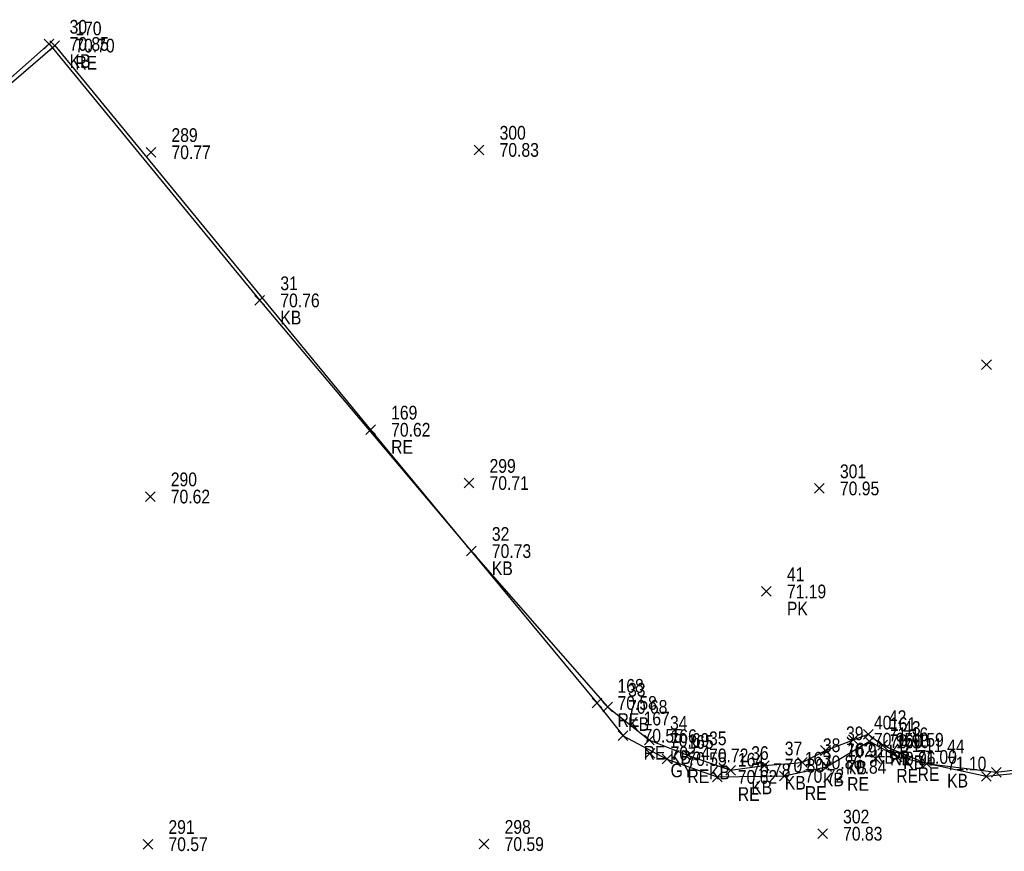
# Model space of a CAD drawing. Header units: feet. Extents: x 663429 to 663605, y 733160 to 733290.
# Tile 42 of 45: x 663563 to 663578, y 733260 to 733272. Entities that reach past the tile are written whole.
import ezdxf

# ---------------------------------------------------------------- set-up
doc = ezdxf.new("R2010")
doc.units = ezdxf.units.FT
doc.header["$MEASUREMENT"] = 0
doc.layers.get('0').update_dxf_attribs({"linetype": 'CONTINUOUS'})
for name, color, linetype in [('GULLY', 7, 'CONTINUOUS'), ('KERB', 7, 'CONTINUOUS'), ('MANHOLE', 7, 'CONTINUOUS'), ('PNTDESC', 3, 'CONTINUOUS'), ('PNTELEV', 5, 'CONTINUOUS'), ('PNTNO', 7, 'CONTINUOUS'), ('PNTS', 1, 'CONTINUOUS'), ('ROAD EDGE', 1, 'CONTINUOUS')]:
    doc.layers.add(name, color=color, linetype=linetype)
doc.styles.add('PTXT', font='ARIALN.TTF', dxfattribs={"width": 0.75})

# ---------------------------------------------------------------- blocks, each defined once
blk = doc.blocks.new('SPT10')
at = {"color": 0, "linetype": 'Continuous'}
for p, q in [((-0.354, -0.354), (0.354, 0.354)), ((0.354, -0.354), (-0.354, 0.354))]:
    blk.add_line(p, q, dxfattribs=at)
blk = doc.blocks.new('SRVPNO2')
at = {"layer": 'PNTDESC', "style": 'PTXT'}
blk.add_attdef('DESC2', (1.5, -1.75), '', height=1, dxfattribs=at)
at = {"layer": 'PNTNO', "style": 'PTXT'}
for tag in ['ELEV2', 'PT#']:
    blk.add_attdef(tag, (1.5, 0.75), '', height=1, dxfattribs=at)

msp = doc.modelspace()

# ---------------------------------------------------------------- linework, layer by layer
at = {"color": 1, "linetype": 'ByBlock'}
msp.add_polyline3d([(663560.241, 733268.62, 70.73), (663563.691, 733271.586, 70.704), (663568.3, 733265.981, 70.624), (663571.604, 733261.995, 70.584), (663571.984, 733261.518, 70.548), (663572.624, 733261.177, 70.547), (663573.36, 733260.917, 70.623), (663574.338, 733260.932, 70.722), (663574.955, 733261.064, 70.845), (663575.579, 733261.437, 70.896), (663575.983, 733261.208, 71.001), (663577.286, 733260.927, 71.029), (663578.322, 733261.031, 71.063), (663578.943, 733261.165, 71.115), (663582.201, 733263.704, 71.058), (663587.026, 733267.572, 70.986), (663590.634, 733270.763, 70.996)], dxfattribs=at)
at = {"linetype": 'ByBlock'}
msp.add_polyline3d([(663560.287, 733268.667, 70.852), (663563.607, 733271.61, 70.847), (663566.683, 733267.868, 70.762), (663569.77, 733264.211, 70.73), (663571.758, 733261.938, 70.684), (663572.37, 733261.455, 70.689), (663572.94, 733261.23, 70.724), (663573.555, 733261.014, 70.777), (663574.045, 733261.081, 70.803), (663574.601, 733261.129, 70.864), (663574.939, 733261.302, 70.908), (663575.346, 733261.459, 70.948), (663575.564, 733261.538, 71.162), (663575.772, 733261.38, 71.106), (663576.414, 733261.112, 71.098), (663577.431, 733260.984, 71.121), (663578.19, 733261.077, 71.142)], dxfattribs=at)
at = {"layer": 'GULLY'}
msp.add_point((663572.378, 733261.261, 70.536), dxfattribs=at)
at = {"layer": 'KERB'}
for p in [(663563.607, 733271.61, 70.847), (663566.683, 733267.868, 70.762), (663569.77, 733264.211, 70.73), (663571.758, 733261.938, 70.684), (663575.564, 733261.538, 71.162), (663572.37, 733261.455, 70.689), (663575.346, 733261.459, 70.948), (663575.772, 733261.38, 71.106), (663572.94, 733261.23, 70.724), (663574.939, 733261.302, 70.908), (663574.045, 733261.081, 70.803), (663574.601, 733261.129, 70.864), (663576.414, 733261.112, 71.098), (663573.555, 733261.014, 70.777), (663577.431, 733260.984, 71.121)]:
    msp.add_point(p, dxfattribs=at)
at = {"layer": 'MANHOLE'}
msp.add_point((663577.289, 733266.932, 71.369), dxfattribs=at)
at = {"layer": 'PNTS'}
for p in [(663565.094, 733270.03, 70.774), (663569.883, 733270.064, 70.83), (663569.736, 733265.204, 70.714), (663574.85, 733265.125, 70.953), (663565.084, 733265.007, 70.623), (663574.076, 733263.622, 71.19), (663574.896, 733260.088, 70.834), (663565.05, 733259.935, 70.568), (663569.956, 733259.937, 70.591)]:
    msp.add_point(p, dxfattribs=at)
at = {"layer": 'ROAD EDGE'}
for p in [(663563.691, 733271.586, 70.704), (663568.3, 733265.981, 70.624), (663571.604, 733261.995, 70.584), (663571.984, 733261.518, 70.548), (663575.579, 733261.437, 70.896), (663575.672, 733261.184, 70.961), (663575.983, 733261.208, 71.001), (663572.624, 733261.177, 70.547), (663574.955, 733261.064, 70.845), (663573.36, 733260.917, 70.623), (663574.338, 733260.932, 70.722), (663577.286, 733260.927, 71.029)]:
    msp.add_point(p, dxfattribs=at)

# ---------------------------------------------------------------- block references
at = {"layer": 'GULLY'}
ref = msp.add_blockref('SRVPNO2', (663572.378, 733261.261, 70.536), dxfattribs=dict(at, xscale=0.2, yscale=0.2, zscale=0.2))
ref.add_attrib('PT#', '166', (663572.678, 733261.411, 70.536), dxfattribs={"layer": 'PNTNO', "height": 0.2, "style": 'PTXT'})
ref.add_attrib('ELEV2', '70.54', (663572.678, 733261.161, 70.536), dxfattribs={"layer": 'PNTELEV', "height": 0.2, "style": 'PTXT'})
ref.add_attrib('DESC2', 'GY', (663572.678, 733260.911, 70.536), dxfattribs={"layer": 'PNTDESC', "height": 0.2, "style": 'PTXT'})
at = {"layer": 'GULLY', "xscale": 0.2, "yscale": 0.2, "zscale": 0.2}
msp.add_blockref('SPT10', (663572.378, 733261.261, 70.536), dxfattribs=at)
at = {"layer": 'KERB'}
ref = msp.add_blockref('SRVPNO2', (663563.607, 733271.61, 70.847), dxfattribs=dict(at, xscale=0.2, yscale=0.2, zscale=0.2))
ref.add_attrib('PT#', '30', (663563.907, 733271.76, 56.677), dxfattribs={"layer": 'PNTNO', "height": 0.2, "style": 'PTXT'})
ref.add_attrib('ELEV2', '70.85', (663563.907, 733271.51, 56.677), dxfattribs={"layer": 'PNTELEV', "height": 0.2, "style": 'PTXT'})
ref.add_attrib('DESC2', 'KB', (663563.907, 733271.26, 56.677), dxfattribs={"layer": 'PNTDESC', "height": 0.2, "style": 'PTXT'})
at = {"layer": 'KERB', "xscale": 0.2, "yscale": 0.2, "zscale": 0.2}
for p in [(663563.607, 733271.61, 70.847), (663566.683, 733267.868, 70.762), (663569.77, 733264.211, 70.73), (663571.758, 733261.938, 70.684), (663572.37, 733261.455, 70.689), (663575.346, 733261.459, 70.948), (663575.564, 733261.538, 71.162), (663574.939, 733261.302, 70.908), (663575.772, 733261.38, 71.106), (663572.94, 733261.23, 70.724), (663574.601, 733261.129, 70.864), (663576.414, 733261.112, 71.098), (663573.555, 733261.014, 70.777), (663574.045, 733261.081, 70.803), (663577.431, 733260.984, 71.121)]:
    msp.add_blockref('SPT10', p, dxfattribs=at)
at = {"layer": 'KERB'}
ref = msp.add_blockref('SRVPNO2', (663566.683, 733267.868, 70.762), dxfattribs=dict(at, xscale=0.2, yscale=0.2, zscale=0.2))
ref.add_attrib('PT#', '31', (663566.983, 733268.018, 56.61), dxfattribs={"layer": 'PNTNO', "height": 0.2, "style": 'PTXT'})
ref.add_attrib('ELEV2', '70.76', (663566.983, 733267.768, 56.61), dxfattribs={"layer": 'PNTELEV', "height": 0.2, "style": 'PTXT'})
ref.add_attrib('DESC2', 'KB', (663566.983, 733267.518, 56.61), dxfattribs={"layer": 'PNTDESC', "height": 0.2, "style": 'PTXT'})
ref = msp.add_blockref('SRVPNO2', (663569.77, 733264.211, 70.73), dxfattribs=dict(at, xscale=0.2, yscale=0.2, zscale=0.2))
ref.add_attrib('PT#', '32', (663570.07, 733264.361, 56.584), dxfattribs={"layer": 'PNTNO', "height": 0.2, "style": 'PTXT'})
ref.add_attrib('ELEV2', '70.73', (663570.07, 733264.111, 56.584), dxfattribs={"layer": 'PNTELEV', "height": 0.2, "style": 'PTXT'})
ref.add_attrib('DESC2', 'KB', (663570.07, 733263.861, 56.584), dxfattribs={"layer": 'PNTDESC', "height": 0.2, "style": 'PTXT'})
ref = msp.add_blockref('SRVPNO2', (663571.758, 733261.938, 70.684), dxfattribs=dict(at, xscale=0.2, yscale=0.2, zscale=0.2))
ref.add_attrib('PT#', '33', (663572.058, 733262.088, 56.547), dxfattribs={"layer": 'PNTNO', "height": 0.2, "style": 'PTXT'})
ref.add_attrib('ELEV2', '70.68', (663572.058, 733261.838, 56.547), dxfattribs={"layer": 'PNTELEV', "height": 0.2, "style": 'PTXT'})
ref.add_attrib('DESC2', 'KB', (663572.058, 733261.588, 56.547), dxfattribs={"layer": 'PNTDESC', "height": 0.2, "style": 'PTXT'})
ref = msp.add_blockref('SRVPNO2', (663572.37, 733261.455, 70.689), dxfattribs=dict(at, xscale=0.2, yscale=0.2, zscale=0.2))
ref.add_attrib('PT#', '34', (663572.67, 733261.605, 56.551), dxfattribs={"layer": 'PNTNO', "height": 0.2, "style": 'PTXT'})
ref.add_attrib('ELEV2', '70.69', (663572.67, 733261.355, 56.551), dxfattribs={"layer": 'PNTELEV', "height": 0.2, "style": 'PTXT'})
ref.add_attrib('DESC2', 'KB', (663572.67, 733261.105, 56.551), dxfattribs={"layer": 'PNTDESC', "height": 0.2, "style": 'PTXT'})
ref = msp.add_blockref('SRVPNO2', (663575.346, 733261.459, 70.948), dxfattribs=dict(at, xscale=0.2, yscale=0.2, zscale=0.2))
ref.add_attrib('PT#', '40', (663575.646, 733261.609, 56.758), dxfattribs={"layer": 'PNTNO', "height": 0.2, "style": 'PTXT'})
ref.add_attrib('ELEV2', '70.95', (663575.646, 733261.359, 56.758), dxfattribs={"layer": 'PNTELEV', "height": 0.2, "style": 'PTXT'})
ref.add_attrib('DESC2', 'KB', (663575.646, 733261.109, 56.758), dxfattribs={"layer": 'PNTDESC', "height": 0.2, "style": 'PTXT'})
ref = msp.add_blockref('SRVPNO2', (663575.564, 733261.538, 71.162), dxfattribs=dict(at, xscale=0.2, yscale=0.2, zscale=0.2))
ref.add_attrib('PT#', '42', (663575.864, 733261.688, 56.93), dxfattribs={"layer": 'PNTNO', "height": 0.2, "style": 'PTXT'})
ref.add_attrib('ELEV2', '71.16', (663575.864, 733261.438, 56.93), dxfattribs={"layer": 'PNTELEV', "height": 0.2, "style": 'PTXT'})
ref.add_attrib('DESC2', 'KB', (663575.864, 733261.188, 56.93), dxfattribs={"layer": 'PNTDESC', "height": 0.2, "style": 'PTXT'})
ref = msp.add_blockref('SRVPNO2', (663574.939, 733261.302, 70.908), dxfattribs=dict(at, xscale=0.2, yscale=0.2, zscale=0.2))
ref.add_attrib('PT#', '39', (663575.239, 733261.452, 56.727), dxfattribs={"layer": 'PNTNO', "height": 0.2, "style": 'PTXT'})
ref.add_attrib('ELEV2', '70.91', (663575.239, 733261.202, 56.727), dxfattribs={"layer": 'PNTELEV', "height": 0.2, "style": 'PTXT'})
ref.add_attrib('DESC2', 'KB', (663575.239, 733260.952, 56.727), dxfattribs={"layer": 'PNTDESC', "height": 0.2, "style": 'PTXT'})
ref = msp.add_blockref('SRVPNO2', (663575.772, 733261.38, 71.106), dxfattribs=dict(at, xscale=0.2, yscale=0.2, zscale=0.2))
ref.add_attrib('PT#', '43', (663576.072, 733261.53, 56.885), dxfattribs={"layer": 'PNTNO', "height": 0.2, "style": 'PTXT'})
ref.add_attrib('ELEV2', '71.11', (663576.072, 733261.28, 56.885), dxfattribs={"layer": 'PNTELEV', "height": 0.2, "style": 'PTXT'})
ref.add_attrib('DESC2', 'KB', (663576.072, 733261.03, 56.885), dxfattribs={"layer": 'PNTDESC', "height": 0.2, "style": 'PTXT'})
ref = msp.add_blockref('SRVPNO2', (663572.94, 733261.23, 70.724), dxfattribs=dict(at, xscale=0.2, yscale=0.2, zscale=0.2))
ref.add_attrib('PT#', '35', (663573.24, 733261.38, 56.579), dxfattribs={"layer": 'PNTNO', "height": 0.2, "style": 'PTXT'})
ref.add_attrib('ELEV2', '70.72', (663573.24, 733261.13, 56.579), dxfattribs={"layer": 'PNTELEV', "height": 0.2, "style": 'PTXT'})
ref.add_attrib('DESC2', 'KB', (663573.24, 733260.88, 56.579), dxfattribs={"layer": 'PNTDESC', "height": 0.2, "style": 'PTXT'})
ref = msp.add_blockref('SRVPNO2', (663574.601, 733261.129, 70.864), dxfattribs=dict(at, xscale=0.2, yscale=0.2, zscale=0.2))
ref.add_attrib('PT#', '38', (663574.901, 733261.279, 56.691), dxfattribs={"layer": 'PNTNO', "height": 0.2, "style": 'PTXT'})
ref.add_attrib('ELEV2', '70.86', (663574.901, 733261.029, 56.691), dxfattribs={"layer": 'PNTELEV', "height": 0.2, "style": 'PTXT'})
ref.add_attrib('DESC2', 'KB', (663574.901, 733260.779, 56.691), dxfattribs={"layer": 'PNTDESC', "height": 0.2, "style": 'PTXT'})
ref = msp.add_blockref('SRVPNO2', (663573.555, 733261.014, 70.777), dxfattribs=dict(at, xscale=0.2, yscale=0.2, zscale=0.2))
ref.add_attrib('PT#', '36', (663573.855, 733261.164, 56.622), dxfattribs={"layer": 'PNTNO', "height": 0.2, "style": 'PTXT'})
ref.add_attrib('ELEV2', '70.78', (663573.855, 733260.914, 56.622), dxfattribs={"layer": 'PNTELEV', "height": 0.2, "style": 'PTXT'})
ref.add_attrib('DESC2', 'KB', (663573.855, 733260.664, 56.622), dxfattribs={"layer": 'PNTDESC', "height": 0.2, "style": 'PTXT'})
ref = msp.add_blockref('SRVPNO2', (663574.045, 733261.081, 70.803), dxfattribs=dict(at, xscale=0.2, yscale=0.2, zscale=0.2))
ref.add_attrib('PT#', '37', (663574.345, 733261.231, 56.642), dxfattribs={"layer": 'PNTNO', "height": 0.2, "style": 'PTXT'})
ref.add_attrib('ELEV2', '70.80', (663574.345, 733260.981, 56.642), dxfattribs={"layer": 'PNTELEV', "height": 0.2, "style": 'PTXT'})
ref.add_attrib('DESC2', 'KB', (663574.345, 733260.731, 56.642), dxfattribs={"layer": 'PNTDESC', "height": 0.2, "style": 'PTXT'})
ref = msp.add_blockref('SRVPNO2', (663576.414, 733261.112, 71.098), dxfattribs=dict(at, xscale=0.2, yscale=0.2, zscale=0.2))
ref.add_attrib('PT#', '44', (663576.714, 733261.262, 56.879), dxfattribs={"layer": 'PNTNO', "height": 0.2, "style": 'PTXT'})
ref.add_attrib('ELEV2', '71.10', (663576.714, 733261.012, 56.879), dxfattribs={"layer": 'PNTELEV', "height": 0.2, "style": 'PTXT'})
ref.add_attrib('DESC2', 'KB', (663576.714, 733260.762, 56.879), dxfattribs={"layer": 'PNTDESC', "height": 0.2, "style": 'PTXT'})
at = {"layer": 'MANHOLE', "xscale": 0.2, "yscale": 0.2, "zscale": 0.2}
msp.add_blockref('SPT10', (663577.289, 733266.932, 71.369), dxfattribs=at)
at = {"layer": 'PNTS'}
ref = msp.add_blockref('SRVPNO2', (663565.094, 733270.03, 70.774), dxfattribs=dict(at, xscale=0.2, yscale=0.2, zscale=0.2))
ref.add_attrib('PT#', '289', (663565.394, 733270.18, 56.619), dxfattribs={"layer": 'PNTNO', "height": 0.2, "style": 'PTXT'})
ref.add_attrib('ELEV2', '70.77', (663565.394, 733269.93, 56.619), dxfattribs={"layer": 'PNTELEV', "height": 0.2, "style": 'PTXT'})
ref = msp.add_blockref('SRVPNO2', (663569.883, 733270.064, 70.83), dxfattribs=dict(at, xscale=0.2, yscale=0.2, zscale=0.2))
ref.add_attrib('PT#', '300', (663570.183, 733270.214, 56.664), dxfattribs={"layer": 'PNTNO', "height": 0.2, "style": 'PTXT'})
ref.add_attrib('ELEV2', '70.83', (663570.183, 733269.964, 56.664), dxfattribs={"layer": 'PNTELEV', "height": 0.2, "style": 'PTXT'})
at = {"layer": 'PNTS', "xscale": 0.2, "yscale": 0.2, "zscale": 0.2}
for p in [(663565.094, 733270.03, 70.774), (663569.883, 733270.064, 70.83), (663569.736, 733265.204, 70.714), (663565.084, 733265.007, 70.623), (663574.85, 733265.125, 70.953), (663574.076, 733263.622, 71.19), (663574.896, 733260.088, 70.834), (663565.05, 733259.935, 70.568), (663569.956, 733259.937, 70.591)]:
    msp.add_blockref('SPT10', p, dxfattribs=at)
at = {"layer": 'PNTS'}
ref = msp.add_blockref('SRVPNO2', (663569.736, 733265.204, 70.714), dxfattribs=dict(at, xscale=0.2, yscale=0.2, zscale=0.2))
ref.add_attrib('PT#', '299', (663570.036, 733265.354, 56.571), dxfattribs={"layer": 'PNTNO', "height": 0.2, "style": 'PTXT'})
ref.add_attrib('ELEV2', '70.71', (663570.036, 733265.104, 56.571), dxfattribs={"layer": 'PNTELEV', "height": 0.2, "style": 'PTXT'})
ref = msp.add_blockref('SRVPNO2', (663565.084, 733265.007, 70.623), dxfattribs=dict(at, xscale=0.2, yscale=0.2, zscale=0.2))
ref.add_attrib('PT#', '290', (663565.384, 733265.157, 56.498), dxfattribs={"layer": 'PNTNO', "height": 0.2, "style": 'PTXT'})
ref.add_attrib('ELEV2', '70.62', (663565.384, 733264.907, 56.498), dxfattribs={"layer": 'PNTELEV', "height": 0.2, "style": 'PTXT'})
ref = msp.add_blockref('SRVPNO2', (663574.85, 733265.125, 70.953), dxfattribs=dict(at, xscale=0.2, yscale=0.2, zscale=0.2))
ref.add_attrib('PT#', '301', (663575.15, 733265.275, 56.763), dxfattribs={"layer": 'PNTNO', "height": 0.2, "style": 'PTXT'})
ref.add_attrib('ELEV2', '70.95', (663575.15, 733265.025, 56.763), dxfattribs={"layer": 'PNTELEV', "height": 0.2, "style": 'PTXT'})
ref = msp.add_blockref('SRVPNO2', (663574.076, 733263.622, 71.19), dxfattribs=dict(at, xscale=0.2, yscale=0.2, zscale=0.2))
ref.add_attrib('PT#', '41', (663574.376, 733263.772, 56.952), dxfattribs={"layer": 'PNTNO', "height": 0.2, "style": 'PTXT'})
ref.add_attrib('ELEV2', '71.19', (663574.376, 733263.522, 56.952), dxfattribs={"layer": 'PNTELEV', "height": 0.2, "style": 'PTXT'})
ref.add_attrib('DESC2', 'PK', (663574.376, 733263.272, 56.952), dxfattribs={"layer": 'PNTDESC', "height": 0.2, "style": 'PTXT'})
ref = msp.add_blockref('SRVPNO2', (663574.896, 733260.088, 70.834), dxfattribs=dict(at, xscale=0.2, yscale=0.2, zscale=0.2))
ref.add_attrib('PT#', '302', (663575.196, 733260.238, 56.667), dxfattribs={"layer": 'PNTNO', "height": 0.2, "style": 'PTXT'})
ref.add_attrib('ELEV2', '70.83', (663575.196, 733259.988, 56.667), dxfattribs={"layer": 'PNTELEV', "height": 0.2, "style": 'PTXT'})
ref = msp.add_blockref('SRVPNO2', (663565.05, 733259.935, 70.568), dxfattribs=dict(at, xscale=0.2, yscale=0.2, zscale=0.2))
ref.add_attrib('PT#', '291', (663565.35, 733260.085, 56.454), dxfattribs={"layer": 'PNTNO', "height": 0.2, "style": 'PTXT'})
ref.add_attrib('ELEV2', '70.57', (663565.35, 733259.835, 56.454), dxfattribs={"layer": 'PNTELEV', "height": 0.2, "style": 'PTXT'})
ref = msp.add_blockref('SRVPNO2', (663569.956, 733259.937, 70.591), dxfattribs=dict(at, xscale=0.2, yscale=0.2, zscale=0.2))
ref.add_attrib('PT#', '298', (663570.256, 733260.087, 56.473), dxfattribs={"layer": 'PNTNO', "height": 0.2, "style": 'PTXT'})
ref.add_attrib('ELEV2', '70.59', (663570.256, 733259.837, 56.473), dxfattribs={"layer": 'PNTELEV', "height": 0.2, "style": 'PTXT'})
at = {"layer": 'ROAD EDGE'}
ref = msp.add_blockref('SRVPNO2', (663563.691, 733271.586, 70.704), dxfattribs=dict(at, xscale=0.2, yscale=0.2, zscale=0.2))
ref.add_attrib('PT#', '170', (663563.991, 733271.736, 70.704), dxfattribs={"layer": 'PNTNO', "height": 0.2, "style": 'PTXT'})
ref.add_attrib('ELEV2', '70.70', (663563.991, 733271.486, 70.704), dxfattribs={"layer": 'PNTELEV', "height": 0.2, "style": 'PTXT'})
ref.add_attrib('DESC2', 'RE', (663563.991, 733271.236, 70.704), dxfattribs={"layer": 'PNTDESC', "height": 0.2, "style": 'PTXT'})
at = {"layer": 'ROAD EDGE', "xscale": 0.2, "yscale": 0.2, "zscale": 0.2}
for p in [(663563.691, 733271.586, 70.704), (663568.3, 733265.981, 70.624), (663571.604, 733261.995, 70.584), (663571.984, 733261.518, 70.548), (663575.579, 733261.437, 70.896), (663572.624, 733261.177, 70.547), (663575.672, 733261.184, 70.961), (663575.983, 733261.208, 71.001), (663574.955, 733261.064, 70.845), (663573.36, 733260.917, 70.623), (663574.338, 733260.932, 70.722), (663577.286, 733260.927, 71.029)]:
    msp.add_blockref('SPT10', p, dxfattribs=at)
at = {"layer": 'ROAD EDGE'}
ref = msp.add_blockref('SRVPNO2', (663568.3, 733265.981, 70.624), dxfattribs=dict(at, xscale=0.2, yscale=0.2, zscale=0.2))
ref.add_attrib('PT#', '169', (663568.6, 733266.131, 70.624), dxfattribs={"layer": 'PNTNO', "height": 0.2, "style": 'PTXT'})
ref.add_attrib('ELEV2', '70.62', (663568.6, 733265.881, 70.624), dxfattribs={"layer": 'PNTELEV', "height": 0.2, "style": 'PTXT'})
ref.add_attrib('DESC2', 'RE', (663568.6, 733265.631, 70.624), dxfattribs={"layer": 'PNTDESC', "height": 0.2, "style": 'PTXT'})
ref = msp.add_blockref('SRVPNO2', (663571.604, 733261.995, 70.584), dxfattribs=dict(at, xscale=0.2, yscale=0.2, zscale=0.2))
ref.add_attrib('PT#', '168', (663571.904, 733262.145, 70.584), dxfattribs={"layer": 'PNTNO', "height": 0.2, "style": 'PTXT'})
ref.add_attrib('ELEV2', '70.58', (663571.904, 733261.895, 70.584), dxfattribs={"layer": 'PNTELEV', "height": 0.2, "style": 'PTXT'})
ref.add_attrib('DESC2', 'RE', (663571.904, 733261.645, 70.584), dxfattribs={"layer": 'PNTDESC', "height": 0.2, "style": 'PTXT'})
ref = msp.add_blockref('SRVPNO2', (663571.984, 733261.518, 70.548), dxfattribs=dict(at, xscale=0.2, yscale=0.2, zscale=0.2))
ref.add_attrib('PT#', '167', (663572.284, 733261.668, 70.548), dxfattribs={"layer": 'PNTNO', "height": 0.2, "style": 'PTXT'})
ref.add_attrib('ELEV2', '70.55', (663572.284, 733261.418, 70.548), dxfattribs={"layer": 'PNTELEV', "height": 0.2, "style": 'PTXT'})
ref.add_attrib('DESC2', 'RE', (663572.284, 733261.168, 70.548), dxfattribs={"layer": 'PNTDESC', "height": 0.2, "style": 'PTXT'})
ref = msp.add_blockref('SRVPNO2', (663575.579, 733261.437, 70.896), dxfattribs=dict(at, xscale=0.2, yscale=0.2, zscale=0.2))
ref.add_attrib('PT#', '161', (663575.879, 733261.587, 70.896), dxfattribs={"layer": 'PNTNO', "height": 0.2, "style": 'PTXT'})
ref.add_attrib('ELEV2', '70.90', (663575.879, 733261.337, 70.896), dxfattribs={"layer": 'PNTELEV', "height": 0.2, "style": 'PTXT'})
ref.add_attrib('DESC2', 'RE', (663575.879, 733261.087, 70.896), dxfattribs={"layer": 'PNTDESC', "height": 0.2, "style": 'PTXT'})
ref = msp.add_blockref('SRVPNO2', (663572.624, 733261.177, 70.547), dxfattribs=dict(at, xscale=0.2, yscale=0.2, zscale=0.2))
ref.add_attrib('PT#', '165', (663572.924, 733261.327, 70.547), dxfattribs={"layer": 'PNTNO', "height": 0.2, "style": 'PTXT'})
ref.add_attrib('ELEV2', '70.55', (663572.924, 733261.077, 70.547), dxfattribs={"layer": 'PNTELEV', "height": 0.2, "style": 'PTXT'})
ref.add_attrib('DESC2', 'RE', (663572.924, 733260.827, 70.547), dxfattribs={"layer": 'PNTDESC', "height": 0.2, "style": 'PTXT'})
ref = msp.add_blockref('SRVPNO2', (663575.672, 733261.184, 70.961), dxfattribs=dict(at, xscale=0.2, yscale=0.2, zscale=0.2))
ref.add_attrib('PT#', '160', (663575.972, 733261.334, 70.961), dxfattribs={"layer": 'PNTNO', "height": 0.2, "style": 'PTXT'})
ref.add_attrib('ELEV2', '70.96', (663575.972, 733261.084, 70.961), dxfattribs={"layer": 'PNTELEV', "height": 0.2, "style": 'PTXT'})
ref.add_attrib('DESC2', 'RE', (663575.972, 733260.834, 70.961), dxfattribs={"layer": 'PNTDESC', "height": 0.2, "style": 'PTXT'})
ref = msp.add_blockref('SRVPNO2', (663575.983, 733261.208, 71.001), dxfattribs=dict(at, xscale=0.2, yscale=0.2, zscale=0.2))
ref.add_attrib('PT#', '159', (663576.283, 733261.358, 71.001), dxfattribs={"layer": 'PNTNO', "height": 0.2, "style": 'PTXT'})
ref.add_attrib('ELEV2', '71.00', (663576.283, 733261.108, 71.001), dxfattribs={"layer": 'PNTELEV', "height": 0.2, "style": 'PTXT'})
ref.add_attrib('DESC2', 'RE', (663576.283, 733260.858, 71.001), dxfattribs={"layer": 'PNTDESC', "height": 0.2, "style": 'PTXT'})
ref = msp.add_blockref('SRVPNO2', (663574.955, 733261.064, 70.845), dxfattribs=dict(at, xscale=0.2, yscale=0.2, zscale=0.2))
ref.add_attrib('PT#', '162', (663575.255, 733261.214, 70.845), dxfattribs={"layer": 'PNTNO', "height": 0.2, "style": 'PTXT'})
ref.add_attrib('ELEV2', '70.84', (663575.255, 733260.964, 70.845), dxfattribs={"layer": 'PNTELEV', "height": 0.2, "style": 'PTXT'})
ref.add_attrib('DESC2', 'RE', (663575.255, 733260.714, 70.845), dxfattribs={"layer": 'PNTDESC', "height": 0.2, "style": 'PTXT'})
ref = msp.add_blockref('SRVPNO2', (663573.36, 733260.917, 70.623), dxfattribs=dict(at, xscale=0.2, yscale=0.2, zscale=0.2))
ref.add_attrib('PT#', '164', (663573.66, 733261.067, 70.623), dxfattribs={"layer": 'PNTNO', "height": 0.2, "style": 'PTXT'})
ref.add_attrib('ELEV2', '70.62', (663573.66, 733260.817, 70.623), dxfattribs={"layer": 'PNTELEV', "height": 0.2, "style": 'PTXT'})
ref.add_attrib('DESC2', 'RE', (663573.66, 733260.567, 70.623), dxfattribs={"layer": 'PNTDESC', "height": 0.2, "style": 'PTXT'})
ref = msp.add_blockref('SRVPNO2', (663574.338, 733260.932, 70.722), dxfattribs=dict(at, xscale=0.2, yscale=0.2, zscale=0.2))
ref.add_attrib('PT#', '163', (663574.638, 733261.082, 70.722), dxfattribs={"layer": 'PNTNO', "height": 0.2, "style": 'PTXT'})
ref.add_attrib('ELEV2', '70.72', (663574.638, 733260.832, 70.722), dxfattribs={"layer": 'PNTELEV', "height": 0.2, "style": 'PTXT'})
ref.add_attrib('DESC2', 'RE', (663574.638, 733260.582, 70.722), dxfattribs={"layer": 'PNTDESC', "height": 0.2, "style": 'PTXT'})

doc.saveas('drawing.dxf')
